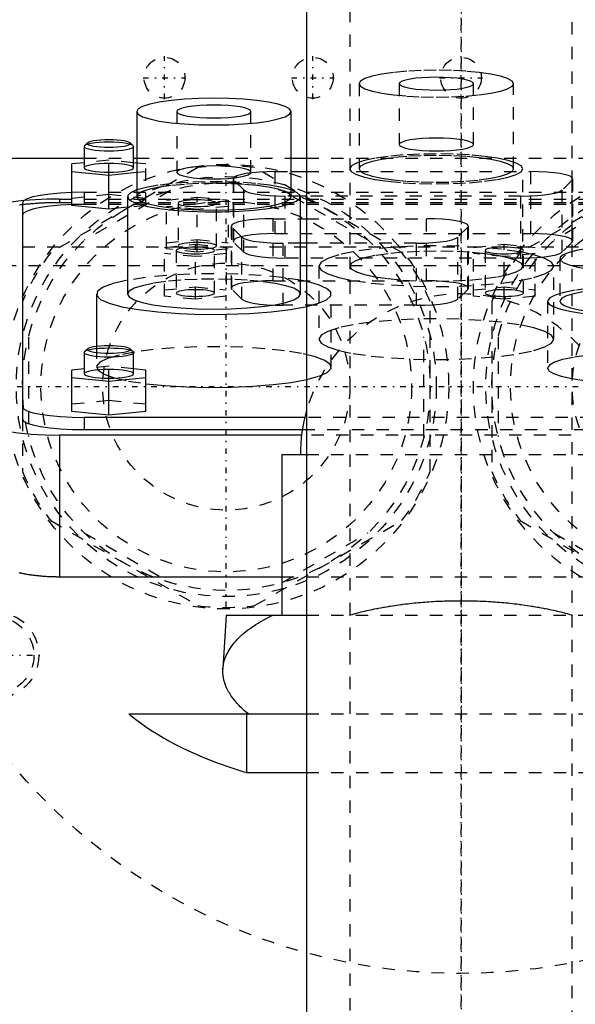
# Model space of a CAD drawing. Extents: x -120 to 120, y -92 to 634.
# Tile 6 of 10: x -36 to 9, y 250 to 330. Entities that reach past the tile are written whole.
import ezdxf

# ---------------------------------------------------------------- set-up
doc = ezdxf.new("R2010")
doc.units = 0
doc.linetypes.add('CENTER', pattern=[1.5, 0.45, -0.5, 0.05, -0.5])
doc.linetypes.add('DASHED', pattern=[2, 1, -1])
for name, color, linetype in [('AM_0', 7, 'CONTINUOUS'), ('AM_3', 7, 'DASHED'), ('AM_7', 7, 'CENTER')]:
    doc.layers.add(name, color=color, linetype=linetype)

msp = doc.modelspace()

# ---------------------------------------------------------------- linework, layer by layer
at = {"layer": 'AM_0', "color": 7, "linetype": 'CONTINUOUS'}
for p, q in [((-12.5, 585.5), (-12.5, 222.5)), ((-26.25, 322.262), (-26.25, 315.368)), ((-13.75, 315.368), (-13.75, 322.262)), ((-30.223, 319.732), (-30.469, 319.493)), ((-26.531, 319.493), (-26.777, 319.732)), ((-30.469, 319.493), (-30.5, 319.432)), ((-30.5, 319.432), (-30.5, 317.709)), ((-26.5, 319.432), (-26.531, 319.493)), ((-26.5, 317.709), (-26.5, 319.432)), ((-50, 318.5), (-30.5, 318.5)), ((-30.5, 318.119), (-31.5, 318.019)), ((-31.5, 314.66), (-31.5, 318.019)), ((-26.5, 318.5), (-26.25, 318.5)), ((-26.25, 318.094), (-26.5, 318.119)), ((-13.75, 318.5), (-12.5, 318.5)), ((-31.5, 317.417), (-28.5, 317.117)), ((-28.5, 317.117), (-26.25, 317.342)), ((-13.75, 317.404), (-12.5, 317.404)), ((-28.5, 314.359), (-28.5, 317.117)), ((-35.5, 314.865), (-35.5, 297.383)), ((-27, 315.368), (-27, 307.489)), ((-12.5, 315.425), (-13.008, 315.425)), ((-13, 307.489), (-13, 315.368)), ((-28.5, 314.359), (-31.5, 314.66)), ((-27, 314.51), (-28.5, 314.359)), ((-13, 313.584), (-12.5, 313.584)), ((-12.5, 311.604), (-13, 311.604)), ((-12.493, 308.5), (-13, 308.604)), ((-29.5, 307.489), (-29.5, 303.251)), ((-30.223, 303.056), (-30.469, 302.817)), ((-26.531, 302.817), (-26.777, 303.056)), ((-30.469, 302.817), (-30.5, 302.756)), ((-30.5, 302.756), (-30.5, 301.032)), ((-26.5, 302.756), (-26.531, 302.817)), ((-26.5, 301.032), (-26.5, 302.756)), ((-30.5, 301.443), (-31.5, 301.342)), ((-31.5, 297.99), (-31.5, 301.342)), ((-25.5, 301.342), (-26.5, 301.443)), ((-25.5, 297.99), (-25.5, 301.342)), ((-31.5, 300.741), (-28.5, 300.44)), ((-28.5, 300.44), (-25.5, 300.741)), ((-28.5, 297.689), (-28.5, 300.44)), ((-28.5, 297.689), (-31.5, 297.99)), ((-12.649, 297.5), (-30.5, 297.5)), ((-30.5, 297.5), (-30.5, 296.515)), ((-25.5, 297.99), (-28.5, 297.689)), ((-30.5, 296.515), (-12.843, 296.515)), ((-32.5, 296.081), (-32.5, 284.586)), ((-12.903, 296.081), (-32.5, 296.081)), ((-14.5, 294.5), (-14.5, 281.5)), ((-14.5, 294.5), (-12.514, 294.5)), ((-14.5, 284.586), (-32.5, 284.586)), ((-19, 281.5), (-19.272, 277.154)), ((-19, 281.5), (-12.513, 281.5)), ((-26.891, 273.5), (-12.5, 273.5)), ((-17.375, 273.5), (-17.375, 268.733)), ((-12.5, 268.733), (-17.375, 268.733))]:
    msp.add_line(p, q, dxfattribs=at)
for points in [[(-26.25, 322.262), (-26.13, 322.05), (-25.774, 321.847), (-25.197, 321.659), (-24.419, 321.495), (-23.472, 321.36), (-22.392, 321.259), (-21.219, 321.198), (-20, 321.177), (-18.781, 321.198), (-17.608, 321.259), (-16.528, 321.36), (-15.581, 321.495), (-14.803, 321.659), (-14.226, 321.847), (-13.87, 322.05), (-13.75, 322.262), (-13.87, 322.474), (-14.226, 322.677), (-14.803, 322.865), (-15.581, 323.03), (-16.528, 323.165), (-17.608, 323.265), (-18.781, 323.327), (-20, 323.347), (-21.219, 323.327), (-22.392, 323.265), (-23.472, 323.165), (-24.419, 323.03), (-25.197, 322.865), (-25.774, 322.677), (-26.13, 322.474)], [(-23, 322.262), (-22.942, 322.161), (-22.772, 322.063), (-22.494, 321.973), (-22.121, 321.894), (-21.667, 321.829), (-21.148, 321.781), (-20.585, 321.751), (-20, 321.741), (-19.415, 321.751), (-18.852, 321.781), (-18.333, 321.829), (-17.879, 321.894), (-17.506, 321.973), (-17.228, 322.063), (-17.058, 322.161), (-17, 322.262), (-17.058, 322.364), (-17.228, 322.462), (-17.506, 322.552), (-17.879, 322.631), (-18.333, 322.695), (-18.852, 322.743), (-19.415, 322.773), (-20, 322.783), (-20.585, 322.773), (-21.148, 322.743), (-21.667, 322.695), (-22.121, 322.631), (-22.494, 322.552), (-22.772, 322.462), (-22.942, 322.364)], [(-26.75, 319.678), (-26.784, 319.738), (-26.883, 319.795), (-27.045, 319.847), (-27.263, 319.893), (-27.528, 319.931), (-27.83, 319.959), (-28.159, 319.976), (-28.5, 319.982), (-28.841, 319.976), (-29.17, 319.959), (-29.472, 319.931), (-29.737, 319.893), (-29.955, 319.847), (-30.117, 319.795), (-30.216, 319.738), (-30.25, 319.678), (-30.216, 319.619), (-30.117, 319.562), (-29.955, 319.51), (-29.737, 319.464), (-29.472, 319.426), (-29.17, 319.398), (-28.841, 319.38), (-28.5, 319.375), (-28.159, 319.38), (-27.83, 319.398), (-27.528, 319.426), (-27.263, 319.464), (-27.045, 319.51), (-26.883, 319.562), (-26.784, 319.619)]]:
    msp.add_lwpolyline(points, close=True, dxfattribs=at)
for points in [[(-30.5, 319.432), (-30.462, 319.364), (-30.348, 319.299), (-30.163, 319.239), (-29.914, 319.187), (-29.611, 319.143), (-29.265, 319.111), (-28.89, 319.092), (-28.5, 319.085), (-28.11, 319.092), (-27.735, 319.111), (-27.389, 319.143), (-27.086, 319.187), (-26.837, 319.239), (-26.652, 319.299), (-26.538, 319.364), (-26.5, 319.432)], [(-30.5, 317.709), (-30.462, 317.641), (-30.348, 317.576), (-30.163, 317.516), (-29.914, 317.463), (-29.611, 317.42), (-29.265, 317.388), (-28.89, 317.368), (-28.5, 317.362), (-28.11, 317.368), (-27.735, 317.388), (-27.389, 317.42), (-27.086, 317.463), (-26.837, 317.516), (-26.652, 317.576), (-26.538, 317.641), (-26.5, 317.709)], [(-31.5, 315.716), (-32.433, 315.666), (-33.293, 315.585), (-34.046, 315.477), (-34.663, 315.346), (-35.122, 315.196), (-35.405, 315.034), (-35.5, 314.865)], [(-26.25, 315.915), (-26.741, 315.695), (-26.978, 315.464), (-26.954, 315.228), (-26.668, 314.998), (-26.132, 314.781), (-25.366, 314.587), (-24.398, 314.422), (-23.265, 314.292), (-22.009, 314.203), (-20.678, 314.158), (-19.322, 314.158), (-17.991, 314.203), (-16.735, 314.292), (-15.602, 314.422), (-14.634, 314.587), (-13.868, 314.781), (-13.332, 314.998), (-13.046, 315.228), (-13.022, 315.464), (-13.259, 315.695), (-13.75, 315.915)], [(-35.38, 315.054), (-36.432, 314.927), (-37.305, 314.764), (-37.959, 314.573), (-38.363, 314.362), (-38.5, 314.14)], [(-26.25, 315.368), (-26.13, 315.156), (-25.774, 314.952), (-25.197, 314.765), (-24.419, 314.6), (-23.472, 314.465), (-22.392, 314.365), (-21.219, 314.303), (-20, 314.282), (-18.781, 314.303), (-17.608, 314.365), (-16.528, 314.465), (-15.581, 314.6), (-14.803, 314.765), (-14.226, 314.952), (-13.87, 315.156), (-13.75, 315.368)], [(-27, 308.604), (-28.144, 308.339), (-28.958, 308.038), (-29.41, 307.716), (-29.481, 307.384), (-29.168, 307.057), (-28.484, 306.747), (-27.457, 306.467), (-26.128, 306.229), (-24.551, 306.041), (-22.789, 305.912), (-20.915, 305.847), (-19.004, 305.849), (-17.133, 305.916), (-15.378, 306.048), (-13.81, 306.238), (-12.493, 306.478)], [(-27, 307.489), (-26.865, 307.252), (-26.467, 307.024), (-25.82, 306.814), (-24.95, 306.63), (-23.889, 306.478), (-22.679, 306.366), (-21.366, 306.297), (-20, 306.274), (-18.634, 306.297), (-17.321, 306.366), (-16.111, 306.478), (-15.05, 306.63), (-14.18, 306.814), (-13.533, 307.024), (-13.135, 307.252), (-13, 307.489)], [(-30.223, 303.056), (-30.25, 302.996), (-30.21, 302.937), (-30.105, 302.881), (-29.939, 302.829), (-29.718, 302.784), (-29.451, 302.747), (-29.147, 302.72), (-28.819, 302.703), (-28.479, 302.698), (-28.139, 302.705), (-27.813, 302.722), (-27.513, 302.751), (-27.251, 302.789), (-27.037, 302.835), (-26.878, 302.888), (-26.781, 302.945), (-26.75, 303.004), (-26.785, 303.063), (-26.886, 303.12), (-27.049, 303.172), (-27.266, 303.217), (-27.531, 303.255), (-27.833, 303.283), (-28.16, 303.3), (-28.5, 303.306)], [(-28.5, 303.306), (-28.846, 303.3), (-29.179, 303.282), (-29.484, 303.253), (-29.751, 303.214), (-29.968, 303.167), (-30.128, 303.114), (-30.223, 303.056)], [(-30.5, 302.756), (-30.462, 302.688), (-30.348, 302.623), (-30.163, 302.563), (-29.914, 302.51), (-29.611, 302.467), (-29.265, 302.435), (-28.89, 302.415), (-28.5, 302.408), (-28.11, 302.415), (-27.735, 302.435), (-27.389, 302.467), (-27.086, 302.51), (-26.837, 302.563), (-26.652, 302.623), (-26.538, 302.688), (-26.5, 302.756)], [(-30.5, 301.032), (-30.462, 300.965), (-30.348, 300.899), (-30.163, 300.839), (-29.914, 300.787), (-29.611, 300.744), (-29.265, 300.711), (-28.89, 300.692), (-28.5, 300.685), (-28.11, 300.692), (-27.735, 300.711), (-27.389, 300.744), (-27.086, 300.787), (-26.837, 300.839), (-26.652, 300.899), (-26.538, 300.965), (-26.5, 301.032)], [(-25.505, 300.236), (-23.934, 300.079), (-22.22, 299.977), (-20.424, 299.933), (-18.613, 299.949), (-16.853, 300.024), (-15.207, 300.156), (-13.736, 300.341), (-12.493, 300.57)], [(-35.5, 298.368), (-35.404, 298.199), (-35.119, 298.036), (-34.657, 297.886), (-34.036, 297.754), (-33.278, 297.646), (-32.413, 297.566), (-31.475, 297.517), (-30.5, 297.5)], [(-35.5, 297.383), (-35.404, 297.214), (-35.119, 297.051), (-34.657, 296.901), (-34.036, 296.769), (-33.278, 296.662), (-32.413, 296.581), (-31.475, 296.532), (-30.5, 296.515)], [(-38.5, 297.123), (-38.385, 296.92), (-38.043, 296.724), (-37.489, 296.544), (-36.743, 296.386), (-35.833, 296.257), (-34.796, 296.16), (-33.671, 296.101), (-32.5, 296.081)]]:
    msp.add_lwpolyline(points, dxfattribs=at)
for points in [[(-32.5, 284.586, 0), (-32.542, 284.586, 0), (-32.627, 284.587, 0), (-32.712, 284.587, 0), (-32.755, 284.588, 0), (-32.797, 284.589, 0), (-32.883, 284.59, 0), (-32.969, 284.593, 0), (-33.055, 284.595, 0), (-33.142, 284.598, 0), (-33.228, 284.601, 0), (-33.271, 284.603, 0), (-33.315, 284.605, 0), (-33.401, 284.61, 0), (-33.488, 284.614, 0), (-33.575, 284.62, 0), (-33.661, 284.625, 0), (-33.748, 284.631, 0), (-33.791, 284.635, 0), (-33.834, 284.638, 0), (-33.92, 284.645, 0), (-34.007, 284.653, 0), (-34.05, 284.656, 0), (-34.092, 284.66, 0), (-34.178, 284.669, 0), (-34.263, 284.678, 0), (-34.306, 284.682, 0), (-34.348, 284.687, 0), (-34.433, 284.697, 0), (-34.517, 284.707, 0), (-34.601, 284.717, 0), (-34.685, 284.728, 0), (-34.768, 284.74, 0), (-34.809, 284.746, 0), (-34.85, 284.751, 0), (-34.932, 284.764, 0), (-35.013, 284.776, 0), (-35.094, 284.789, 0), (-35.174, 284.803, 0), (-35.253, 284.817, 0), (-35.293, 284.824, 0), (-35.332, 284.831, 0), (-35.41, 284.846, 0), (-35.488, 284.861, 0), (-35.564, 284.876, 0), (-35.64, 284.892, 0), (-35.715, 284.908, 0), (-35.752, 284.916, 0)], [(-17.213, 273.5, 0), (-17.33, 273.595, 0), (-17.553, 273.788, 0), (-17.764, 273.984, 0), (-17.865, 274.082, 0), (-17.963, 274.181, 0), (-18.148, 274.381, 0), (-18.32, 274.583, 0), (-18.478, 274.787, 0), (-18.622, 274.992, 0), (-18.752, 275.198, 0), (-18.812, 275.301, 0), (-18.868, 275.404, 0), (-18.97, 275.612, 0), (-19.057, 275.819, 0), (-19.129, 276.027, 0), (-19.187, 276.234, 0), (-19.231, 276.44, 0), (-19.247, 276.543, 0), (-19.26, 276.646, 0), (-19.275, 276.85, 0), (-19.276, 277.053, 0), (-19.272, 277.154, 0)], [(-17.375, 268.733, 0), (-17.704, 268.836, 0), (-18.357, 269.048, 0), (-19.001, 269.27, 0), (-19.319, 269.384, 0), (-19.635, 269.499, 0), (-20.256, 269.737, 0), (-20.864, 269.983, 0), (-21.457, 270.236, 0), (-22.035, 270.496, 0), (-22.594, 270.762, 0), (-22.868, 270.898, 0), (-23.136, 271.035, 0), (-23.658, 271.312, 0), (-24.16, 271.594, 0), (-24.642, 271.88, 0), (-25.101, 272.17, 0), (-25.539, 272.463, 0), (-25.75, 272.61, 0), (-25.954, 272.758, 0), (-26.347, 273.054, 0), (-26.716, 273.351, 0), (-26.891, 273.5, 0)]]:
    msp.add_polyline3d(points, dxfattribs=at)
msp.add_arc((0, 294.5), 13, 164.05763, 180, dxfattribs=at)
at = {"layer": 'AM_3', "color": 6, "linetype": 'DASHED'}
for p, q in [((-9, 600.5), (-9, -59.5)), ((9, -59.5), (9, 600.5)), ((-8.25, 324.519), (-8.25, 317.625)), ((-5, 324.519), (-5, 319.595)), ((1, 319.595), (1, 324.519)), ((4.25, 317.625), (4.25, 324.519)), ((-23, 322.262), (-23, 317.337)), ((-17, 317.337), (-17, 322.262)), ((-30.5, 318.5), (-26.5, 318.5)), ((-28.5, 318.32), (-30.5, 318.119)), ((-28.5, 317.117), (-28.5, 318.32)), ((-26.5, 318.119), (-28.5, 318.32)), ((-26.25, 318.5), (-13.75, 318.5)), ((-25.5, 318.019), (-26.25, 318.094)), ((-25.5, 314.66), (-25.5, 318.019)), ((-12.5, 318.5), (12.5, 318.5)), ((-21.296, 317.727), (-33.204, 310.852)), ((-26.25, 317.342), (-25.5, 317.417)), ((-4.796, 310.852), (-16.704, 317.727)), ((-15.048, 317.404), (-13.75, 317.404)), ((-15.048, 312.382), (-15.048, 317.404)), ((-12.5, 317.404), (5.648, 317.404)), ((16.704, 317.727), (4.796, 310.852)), ((5, 309.747), (5, 317.625)), ((5.648, 312.382), (5.648, 317.404)), ((-18.448, 316.814), (-18.448, 311.791)), ((-18.396, 311.689), (-18.396, 316.711)), ((-17.585, 315.912), (-18.396, 316.711)), ((8.996, 316.711), (8.185, 315.912)), ((8.996, 311.689), (8.996, 316.711)), ((9.048, 311.791), (9.048, 316.814)), ((-30.5, 315.733), (-31.5, 315.716)), ((-30.5, 315.733), (12.5, 315.733)), ((-30.5, 315.733), (-30.5, 314.748)), ((-23.509, 315.872), (-30.491, 311.841)), ((-17.585, 310.89), (-17.585, 315.912)), ((-7.509, 311.841), (-14.491, 315.872)), ((14.491, 315.872), (7.509, 311.841)), ((8.185, 310.89), (8.185, 315.912)), ((-32.5, 315.182), (-32.5, 314.91)), ((-32.5, 315.182), (32.5, 315.182)), ((-32.5, 314.91), (32.5, 314.91)), ((-31.5, 315.262), (-28.5, 315.563)), ((-28.5, 315.563), (-25.5, 315.262)), ((-23.85, 315.089), (-21.35, 315.34)), ((-23.85, 311.141), (-23.85, 315.089)), ((-22.9, 314.839), (-22.9, 311.392)), ((-21.35, 315.34), (-18.85, 315.089)), ((-21.35, 310.891), (-21.35, 315.34)), ((-19.8, 311.392), (-19.8, 314.839)), ((-18.85, 315.089), (-18.85, 311.141)), ((-14.237, 310.402), (-14.237, 315.425)), ((-13.008, 315.425), (-14.237, 315.425)), ((4.837, 315.425), (-12.5, 315.425)), ((4.837, 310.402), (4.837, 315.425)), ((30.5, 314.748), (-30.5, 314.748)), ((-25.5, 314.66), (-27, 314.51)), ((-21.35, 314.337), (-23.85, 314.588)), ((-18.85, 314.588), (-21.35, 314.337)), ((-15.198, 313.584), (-13, 313.584)), ((-15.198, 308.561), (-15.198, 313.584)), ((-12.5, 313.584), (-2.802, 313.584)), ((-2.802, 308.561), (-2.802, 313.584)), ((-18.598, 312.994), (-18.598, 307.971)), ((-18.546, 307.868), (-18.546, 312.891)), ((-17.735, 312.092), (-18.546, 312.891)), ((0.546, 312.891), (-0.265, 312.092)), ((0.546, 307.868), (0.546, 312.891)), ((0.598, 307.971), (0.598, 312.994)), ((-23.85, 311.642), (-21.35, 311.893)), ((-21.35, 311.893), (-18.85, 311.642)), ((-17.585, 310.89), (-18.396, 311.689)), ((-17.735, 307.07), (-17.735, 312.092)), ((-15.048, 312.382), (5.648, 312.382)), ((-0.265, 307.07), (-0.265, 312.092)), ((8.996, 311.689), (8.185, 310.89)), ((-47.497, 311.3), (47.497, 311.3)), ((-24, 311.269), (-21.5, 311.52)), ((-24, 307.321), (-24, 311.269)), ((-21.35, 310.891), (-23.85, 311.141)), ((-23.05, 311.018), (-23.05, 307.572)), ((-21.5, 311.52), (-19, 311.269)), ((-21.5, 307.07), (-21.5, 311.52)), ((-18.85, 311.141), (-21.35, 310.891)), ((-19.95, 307.572), (-19.95, 311.018)), ((-19, 311.269), (-19, 307.321)), ((-14.387, 306.582), (-14.387, 311.604)), ((-13, 311.604), (-14.387, 311.604)), ((-3.613, 311.604), (-12.5, 311.604)), ((-3.613, 306.582), (-3.613, 311.604)), ((1, 311.269), (3.5, 311.52)), ((1, 307.321), (1, 311.269)), ((1.95, 311.018), (1.95, 307.572)), ((3.5, 311.52), (6, 311.269)), ((3.5, 307.07), (3.5, 311.52)), ((5.05, 307.572), (5.05, 311.018)), ((6, 307.321), (6, 311.269)), ((-21.5, 310.517), (-24, 310.768)), ((-19, 310.768), (-21.5, 310.517)), ((4.837, 310.402), (-14.237, 310.402)), ((3.5, 310.517), (1, 310.768)), ((6, 310.768), (3.5, 310.517)), ((8, 310.357), (8, 306.91)), ((-43, 309.8), (44, 309.8)), ((-11.5, 309.747), (-11.5, 303.838)), ((7.5, 303.838), (7.5, 309.747)), ((-15.198, 308.561), (-2.802, 308.561)), ((-24, 307.822), (-21.5, 308.073)), ((-21.5, 308.073), (-19, 307.822)), ((-17.735, 307.07), (-18.546, 307.868)), ((0.546, 307.868), (-0.265, 307.07)), ((1, 307.822), (3.5, 308.073)), ((3.5, 308.073), (6, 307.822)), ((-21.5, 307.07), (-24, 307.321)), ((-19, 307.321), (-21.5, 307.07)), ((-10.5, 301.581), (-10.5, 307.489)), ((-2.5, 293.125), (-2.5, 306.875)), ((3.5, 307.07), (1, 307.321)), ((2.5, 306.875), (2.5, 293.125)), ((6, 307.321), (3.5, 307.07)), ((7, 306.91), (7, 301.494)), ((-3.613, 306.582), (-14.387, 306.582)), ((-35, 304.031), (-35, 295.969)), ((-3, 295.969), (-3, 304.031)), ((3, 304.031), (3, 295.969)), ((-29.5, 303.251), (-29.5, 301.581)), ((-28.5, 301.643), (-30.5, 301.443)), ((-28.5, 300.44), (-28.5, 301.643)), ((-26.5, 301.443), (-28.5, 301.643)), ((-31.5, 298.591), (-28.5, 298.892)), ((-28.5, 298.892), (-25.5, 298.591)), ((-35.5, 297.383), (-35.5, 293.125)), ((12.649, 297.5), (-12.649, 297.5)), ((-12.843, 296.515), (12.843, 296.515)), ((12.903, 296.081), (-12.903, 296.081)), ((-12.514, 294.5), (12.514, 294.5)), ((-33.204, 289.148), (-21.296, 282.273)), ((-16.704, 282.273), (-4.796, 289.148)), ((4.796, 289.148), (16.704, 282.273)), ((-30.491, 288.159), (-23.509, 284.128)), ((-14.491, 284.128), (-7.509, 288.159)), ((7.509, 288.159), (14.491, 284.128)), ((14.5, 284.586), (-14.5, 284.586)), ((-12.513, 281.5), (12.513, 281.5)), ((-12.5, 273.5), (12.5, 273.5)), ((12.5, 268.733), (-12.5, 268.733))]:
    msp.add_line(p, q, dxfattribs=at)
for points in [[(-8.25, 324.519), (-8.13, 324.307), (-7.774, 324.104), (-7.197, 323.916), (-6.419, 323.752), (-5.472, 323.617), (-4.392, 323.516), (-3.219, 323.455), (-2, 323.434), (-0.781, 323.455), (0.392, 323.516), (1.472, 323.617), (2.419, 323.752), (3.197, 323.916), (3.774, 324.104), (4.13, 324.307), (4.25, 324.519), (4.13, 324.731), (3.774, 324.934), (3.197, 325.122), (2.419, 325.287), (1.472, 325.422), (0.392, 325.522), (-0.781, 325.584), (-2, 325.604), (-3.219, 325.584), (-4.392, 325.522), (-5.472, 325.422), (-6.419, 325.287), (-7.197, 325.122), (-7.774, 324.934), (-8.13, 324.731)], [(-5, 324.519), (-4.942, 324.418), (-4.772, 324.32), (-4.494, 324.23), (-4.121, 324.151), (-3.667, 324.086), (-3.148, 324.038), (-2.585, 324.008), (-2, 323.998), (-1.415, 324.008), (-0.852, 324.038), (-0.333, 324.086), (0.121, 324.151), (0.494, 324.23), (0.772, 324.32), (0.942, 324.418), (1, 324.519), (0.942, 324.621), (0.772, 324.719), (0.494, 324.809), (0.121, 324.888), (-0.333, 324.952), (-0.852, 325), (-1.415, 325.03), (-2, 325.04), (-2.585, 325.03), (-3.148, 325), (-3.667, 324.952), (-4.121, 324.888), (-4.494, 324.809), (-4.772, 324.719), (-4.942, 324.621)], [(-5, 319.595), (-4.942, 319.493), (-4.772, 319.396), (-4.494, 319.306), (-4.121, 319.227), (-3.667, 319.162), (-3.148, 319.114), (-2.585, 319.084), (-2, 319.074), (-1.415, 319.084), (-0.852, 319.114), (-0.333, 319.162), (0.121, 319.227), (0.494, 319.306), (0.772, 319.396), (0.942, 319.493), (1, 319.595), (0.942, 319.697), (0.772, 319.794), (0.494, 319.885), (0.121, 319.963), (-0.333, 320.028), (-0.852, 320.076), (-1.415, 320.106), (-2, 320.116), (-2.585, 320.106), (-3.148, 320.076), (-3.667, 320.028), (-4.121, 319.963), (-4.494, 319.885), (-4.772, 319.794), (-4.942, 319.697)], [(-9, 317.625), (-8.865, 317.388), (-8.467, 317.16), (-7.82, 316.95), (-6.95, 316.766), (-5.889, 316.615), (-4.679, 316.502), (-3.366, 316.433), (-2, 316.41), (-0.634, 316.433), (0.679, 316.502), (1.889, 316.615), (2.95, 316.766), (3.82, 316.95), (4.467, 317.16), (4.865, 317.388), (5, 317.625), (4.865, 317.863), (4.467, 318.091), (3.82, 318.301), (2.95, 318.485), (1.889, 318.636), (0.679, 318.749), (-0.634, 318.818), (-2, 318.841), (-3.366, 318.818), (-4.679, 318.749), (-5.889, 318.636), (-6.95, 318.485), (-7.82, 318.301), (-8.467, 318.091), (-8.865, 317.863)], [(-8.25, 317.625), (-8.13, 317.414), (-7.774, 317.21), (-7.197, 317.023), (-6.419, 316.858), (-5.472, 316.723), (-4.392, 316.623), (-3.219, 316.561), (-2, 316.54), (-0.781, 316.561), (0.392, 316.623), (1.472, 316.723), (2.419, 316.858), (3.197, 317.023), (3.774, 317.21), (4.13, 317.414), (4.25, 317.625), (4.13, 317.837), (3.774, 318.041), (3.197, 318.228), (2.419, 318.393), (1.472, 318.528), (0.392, 318.628), (-0.781, 318.69), (-2, 318.711), (-3.219, 318.69), (-4.392, 318.628), (-5.472, 318.528), (-6.419, 318.393), (-7.197, 318.228), (-7.774, 318.041), (-8.13, 317.837)], [(-23, 317.337), (-22.942, 317.236), (-22.772, 317.138), (-22.494, 317.048), (-22.121, 316.969), (-21.667, 316.904), (-21.148, 316.856), (-20.585, 316.826), (-20, 316.816), (-19.415, 316.826), (-18.852, 316.856), (-18.333, 316.904), (-17.879, 316.969), (-17.506, 317.048), (-17.228, 317.138), (-17.058, 317.236), (-17, 317.337), (-17.058, 317.439), (-17.228, 317.537), (-17.506, 317.627), (-17.879, 317.706), (-18.333, 317.77), (-18.852, 317.819), (-19.415, 317.848), (-20, 317.858), (-20.585, 317.848), (-21.148, 317.819), (-21.667, 317.77), (-22.121, 317.706), (-22.494, 317.627), (-22.772, 317.537), (-22.942, 317.439)], [(-19.8, 311.392), (-19.83, 311.444), (-19.918, 311.495), (-20.061, 311.541), (-20.254, 311.582), (-20.489, 311.616), (-20.757, 311.641), (-21.048, 311.656), (-21.35, 311.661), (-21.652, 311.656), (-21.943, 311.641), (-22.211, 311.616), (-22.446, 311.582), (-22.639, 311.541), (-22.782, 311.495), (-22.87, 311.444), (-22.9, 311.392), (-22.87, 311.339), (-22.782, 311.289), (-22.639, 311.242), (-22.446, 311.202), (-22.211, 311.168), (-21.943, 311.143), (-21.652, 311.128), (-21.35, 311.123), (-21.048, 311.128), (-20.757, 311.143), (-20.489, 311.168), (-20.254, 311.202), (-20.061, 311.242), (-19.918, 311.289), (-19.83, 311.339)], [(-19.95, 311.018), (-19.98, 311.071), (-20.068, 311.121), (-20.211, 311.168), (-20.404, 311.209), (-20.639, 311.242), (-20.907, 311.267), (-21.198, 311.282), (-21.5, 311.288), (-21.802, 311.282), (-22.093, 311.267), (-22.361, 311.242), (-22.596, 311.209), (-22.789, 311.168), (-22.932, 311.121), (-23.02, 311.071), (-23.05, 311.018), (-23.02, 310.966), (-22.932, 310.915), (-22.789, 310.869), (-22.596, 310.828), (-22.361, 310.795), (-22.093, 310.77), (-21.802, 310.754), (-21.5, 310.749), (-21.198, 310.754), (-20.907, 310.77), (-20.639, 310.795), (-20.404, 310.828), (-20.211, 310.869), (-20.068, 310.915), (-19.98, 310.966)], [(-11.5, 309.747), (-11.317, 309.425), (-10.777, 309.116), (-9.899, 308.831), (-8.718, 308.581), (-7.278, 308.375), (-5.635, 308.223), (-3.853, 308.129), (-2, 308.097), (-0.147, 308.129), (1.635, 308.223), (3.278, 308.375), (4.718, 308.581), (5.899, 308.831), (6.777, 309.116), (7.317, 309.425), (7.5, 309.747), (7.317, 310.069), (6.777, 310.378), (5.899, 310.664), (4.718, 310.914), (3.278, 311.119), (1.635, 311.271), (-0.147, 311.365), (-2, 311.397), (-3.853, 311.365), (-5.635, 311.271), (-7.278, 311.119), (-8.718, 310.914), (-9.899, 310.664), (-10.777, 310.378), (-11.317, 310.069)], [(-9, 309.747), (-8.865, 309.51), (-8.467, 309.282), (-7.82, 309.072), (-6.95, 308.888), (-5.889, 308.736), (-4.679, 308.624), (-3.366, 308.555), (-2, 308.531), (-0.634, 308.555), (0.679, 308.624), (1.889, 308.736), (2.95, 308.888), (3.82, 309.072), (4.467, 309.282), (4.865, 309.51), (5, 309.747), (4.865, 309.984), (4.467, 310.212), (3.82, 310.422), (2.95, 310.607), (1.889, 310.758), (0.679, 310.87), (-0.634, 310.939), (-2, 310.963), (-3.366, 310.939), (-4.679, 310.87), (-5.889, 310.758), (-6.95, 310.607), (-7.82, 310.422), (-8.467, 310.212), (-8.865, 309.984)], [(5.05, 311.018), (5.02, 311.071), (4.932, 311.121), (4.789, 311.168), (4.596, 311.209), (4.361, 311.242), (4.093, 311.267), (3.802, 311.282), (3.5, 311.288), (3.198, 311.282), (2.907, 311.267), (2.639, 311.242), (2.404, 311.209), (2.211, 311.168), (2.068, 311.121), (1.98, 311.071), (1.95, 311.018), (1.98, 310.966), (2.068, 310.915), (2.211, 310.869), (2.404, 310.828), (2.639, 310.795), (2.907, 310.77), (3.198, 310.754), (3.5, 310.749), (3.802, 310.754), (4.093, 310.77), (4.361, 310.795), (4.596, 310.828), (4.789, 310.869), (4.932, 310.915), (5.02, 310.966)], [(-19.95, 307.572), (-19.98, 307.624), (-20.068, 307.675), (-20.211, 307.721), (-20.404, 307.762), (-20.639, 307.795), (-20.907, 307.82), (-21.198, 307.836), (-21.5, 307.841), (-21.802, 307.836), (-22.093, 307.82), (-22.361, 307.795), (-22.596, 307.762), (-22.789, 307.721), (-22.932, 307.675), (-23.02, 307.624), (-23.05, 307.572), (-23.02, 307.519), (-22.932, 307.469), (-22.789, 307.422), (-22.596, 307.381), (-22.361, 307.348), (-22.093, 307.323), (-21.802, 307.308), (-21.5, 307.302), (-21.198, 307.308), (-20.907, 307.323), (-20.639, 307.348), (-20.404, 307.381), (-20.211, 307.422), (-20.068, 307.469), (-19.98, 307.519)], [(5.05, 307.572), (5.02, 307.624), (4.932, 307.675), (4.789, 307.721), (4.596, 307.762), (4.361, 307.795), (4.093, 307.82), (3.802, 307.836), (3.5, 307.841), (3.198, 307.836), (2.907, 307.82), (2.639, 307.795), (2.404, 307.762), (2.211, 307.721), (2.068, 307.675), (1.98, 307.624), (1.95, 307.572), (1.98, 307.519), (2.068, 307.469), (2.211, 307.422), (2.404, 307.381), (2.639, 307.348), (2.907, 307.323), (3.198, 307.308), (3.5, 307.302), (3.802, 307.308), (4.093, 307.323), (4.361, 307.348), (4.596, 307.381), (4.789, 307.422), (4.932, 307.469), (5.02, 307.519)], [(-11.5, 303.838), (-11.317, 303.516), (-10.777, 303.207), (-9.899, 302.922), (-8.718, 302.672), (-7.278, 302.466), (-5.635, 302.314), (-3.853, 302.22), (-2, 302.188), (-0.147, 302.22), (1.635, 302.314), (3.278, 302.466), (4.718, 302.672), (5.899, 302.922), (6.777, 303.207), (7.317, 303.516), (7.5, 303.838), (7.317, 304.16), (6.777, 304.469), (5.899, 304.755), (4.718, 305.005), (3.278, 305.21), (1.635, 305.362), (-0.147, 305.456), (-2, 305.488), (-3.853, 305.456), (-5.635, 305.362), (-7.278, 305.21), (-8.718, 305.005), (-9.899, 304.755), (-10.777, 304.469), (-11.317, 304.16)]]:
    msp.add_lwpolyline(points, close=True, dxfattribs=at)
for points in [[(-28.5, 319.78), (-28.896, 319.773), (-29.275, 319.752), (-29.625, 319.719), (-29.93, 319.675), (-30.178, 319.621), (-30.36, 319.56), (-30.469, 319.493)], [(-26.531, 319.493), (-26.64, 319.56), (-26.822, 319.621), (-27.07, 319.675), (-27.375, 319.719), (-27.725, 319.752), (-28.104, 319.773), (-28.5, 319.78)], [(-28.5, 318.056), (-28.89, 318.049), (-29.265, 318.03), (-29.611, 317.998), (-29.914, 317.954), (-30.163, 317.902), (-30.348, 317.842), (-30.462, 317.777), (-30.5, 317.709)], [(-26.5, 317.709), (-26.538, 317.777), (-26.652, 317.842), (-26.837, 317.902), (-27.086, 317.954), (-27.389, 317.998), (-27.735, 318.03), (-28.11, 318.049), (-28.5, 318.056)], [(-15.048, 317.404), (-15.703, 317.393), (-16.334, 317.36), (-16.916, 317.307), (-17.429, 317.235), (-17.852, 317.148), (-18.17, 317.048), (-18.371, 316.939), (-18.447, 316.825), (-18.396, 316.711)], [(8.996, 316.711), (9.047, 316.825), (8.971, 316.939), (8.77, 317.048), (8.452, 317.148), (8.029, 317.235), (7.516, 317.307), (6.934, 317.36), (6.303, 317.393), (5.648, 317.404)], [(-13.75, 315.915), (-14.504, 316.12), (-15.478, 316.295), (-16.634, 316.433), (-17.925, 316.529), (-19.299, 316.577), (-20.701, 316.577), (-22.075, 316.529), (-23.366, 316.433), (-24.522, 316.295), (-25.496, 316.12), (-26.25, 315.915)], [(-13.75, 315.368), (-13.87, 315.579), (-14.226, 315.783), (-14.803, 315.971), (-15.581, 316.135), (-16.528, 316.27), (-17.608, 316.37), (-18.781, 316.432), (-20, 316.453), (-21.219, 316.432), (-22.392, 316.37), (-23.472, 316.27), (-24.419, 316.135), (-25.197, 315.971), (-25.774, 315.783), (-26.13, 315.579), (-26.25, 315.368)], [(-17.585, 315.912), (-17.402, 315.799), (-17.093, 315.695), (-16.671, 315.603), (-16.152, 315.527), (-15.558, 315.471), (-14.911, 315.436), (-14.237, 315.425)], [(4.837, 315.425), (5.511, 315.436), (6.158, 315.471), (6.752, 315.527), (7.271, 315.603), (7.693, 315.695), (8.002, 315.799), (8.185, 315.912)], [(-32.5, 315.182), (-33.497, 315.168), (-34.466, 315.125), (-35.38, 315.054)], [(-19.8, 314.839), (-19.83, 314.891), (-19.918, 314.942), (-20.061, 314.988), (-20.254, 315.029), (-20.489, 315.062), (-20.757, 315.087), (-21.048, 315.103), (-21.35, 315.108), (-21.652, 315.103), (-21.943, 315.087), (-22.211, 315.062), (-22.446, 315.029), (-22.639, 314.988), (-22.782, 314.942), (-22.87, 314.891), (-22.9, 314.839)], [(-22.9, 314.839), (-22.87, 314.786), (-22.782, 314.736), (-22.639, 314.689), (-22.446, 314.648), (-22.211, 314.615), (-21.943, 314.59), (-21.652, 314.575), (-21.35, 314.57), (-21.048, 314.575), (-20.757, 314.59), (-20.489, 314.615), (-20.254, 314.648), (-20.061, 314.689), (-19.918, 314.736), (-19.83, 314.786), (-19.8, 314.839)], [(-30.5, 314.748), (-31.475, 314.732), (-32.413, 314.682), (-33.278, 314.602), (-34.036, 314.494), (-34.657, 314.362), (-35.119, 314.212), (-35.404, 314.049), (-35.5, 313.88)], [(-15.198, 313.584), (-15.853, 313.573), (-16.484, 313.54), (-17.066, 313.487), (-17.579, 313.415), (-18.002, 313.327), (-18.32, 313.227), (-18.521, 313.118), (-18.597, 313.005), (-18.546, 312.891)], [(0.546, 312.891), (0.597, 313.005), (0.521, 313.118), (0.32, 313.227), (0.002, 313.327), (-0.421, 313.415), (-0.934, 313.487), (-1.516, 313.54), (-2.147, 313.573), (-2.802, 313.584)], [(-15.048, 312.382), (-15.703, 312.371), (-16.334, 312.338), (-16.916, 312.285), (-17.429, 312.213), (-17.852, 312.125), (-18.17, 312.025), (-18.371, 311.916), (-18.447, 311.803), (-18.396, 311.689)], [(-17.735, 312.092), (-17.552, 311.979), (-17.243, 311.874), (-16.821, 311.782), (-16.302, 311.707), (-15.708, 311.651), (-15.061, 311.616), (-14.387, 311.604)], [(-3.613, 311.604), (-2.939, 311.616), (-2.292, 311.651), (-1.698, 311.707), (-1.179, 311.782), (-0.757, 311.874), (-0.448, 311.979), (-0.265, 312.092)], [(8.996, 311.689), (9.047, 311.803), (8.971, 311.916), (8.77, 312.025), (8.452, 312.125), (8.029, 312.213), (7.516, 312.285), (6.934, 312.338), (6.303, 312.371), (5.648, 312.382)], [(-17.585, 310.89), (-17.402, 310.777), (-17.093, 310.672), (-16.671, 310.58), (-16.152, 310.505), (-15.558, 310.448), (-14.911, 310.414), (-14.237, 310.402)], [(4.837, 310.402), (5.511, 310.414), (6.158, 310.448), (6.752, 310.505), (7.271, 310.58), (7.693, 310.672), (8.002, 310.777), (8.185, 310.89)], [(12.498, 311.366), (11.359, 311.293), (10.329, 311.181), (9.448, 311.036), (8.754, 310.863), (8.275, 310.669), (8.031, 310.462), (8.031, 310.252), (8.275, 310.045), (8.754, 309.851), (9.448, 309.678), (10.329, 309.533), (11.359, 309.421), (12.498, 309.348)], [(-13, 308.604), (-14.47, 308.831), (-16.177, 308.999), (-18.047, 309.104), (-20, 309.139), (-21.953, 309.104), (-23.823, 308.999), (-25.53, 308.831), (-27, 308.604)], [(-13, 307.489), (-13.135, 307.726), (-13.533, 307.954), (-14.18, 308.164), (-15.05, 308.349), (-16.111, 308.5), (-17.321, 308.612), (-18.634, 308.681), (-20, 308.705), (-21.366, 308.681), (-22.679, 308.612), (-23.889, 308.5), (-24.95, 308.349), (-25.82, 308.164), (-26.467, 307.954), (-26.865, 307.726), (-27, 307.489)], [(-15.198, 308.561), (-15.853, 308.55), (-16.484, 308.518), (-17.066, 308.464), (-17.579, 308.392), (-18.002, 308.305), (-18.32, 308.205), (-18.521, 308.096), (-18.597, 307.982), (-18.546, 307.868)], [(-12.493, 306.478), (-11.535, 306.74), (-10.877, 307.029), (-10.542, 307.334), (-10.542, 307.644), (-10.877, 307.949), (-11.535, 308.238), (-12.493, 308.5)], [(0.546, 307.868), (0.597, 307.982), (0.521, 308.096), (0.32, 308.205), (0.002, 308.305), (-0.421, 308.392), (-0.934, 308.464), (-1.516, 308.518), (-2.147, 308.55), (-2.802, 308.561)], [(20, 307.536), (19.175, 307.729), (18.148, 307.889), (16.959, 308.012), (15.655, 308.091), (14.286, 308.125), (12.907, 308.111), (11.569, 308.05), (10.327, 307.945), (9.228, 307.799), (8.315, 307.619), (7.623, 307.412), (7.18, 307.184), (7.003, 306.946), (7.099, 306.707), (7.463, 306.475), (8.083, 306.261), (8.933, 306.072), (9.98, 305.915), (11.185, 305.797), (12.499, 305.723)], [(20, 306.91), (19.888, 307.111), (19.555, 307.304), (19.013, 307.483), (18.284, 307.64), (17.395, 307.769), (16.378, 307.867), (15.272, 307.928), (14.118, 307.952), (12.96, 307.936), (11.841, 307.882), (10.803, 307.792), (9.885, 307.668), (9.12, 307.516), (8.539, 307.342), (8.163, 307.151), (8.005, 306.951), (8.071, 306.75), (8.36, 306.555), (8.861, 306.373), (9.554, 306.211), (10.413, 306.075), (11.407, 305.971), (12.498, 305.901)], [(-17.735, 307.07), (-17.552, 306.957), (-17.243, 306.852), (-16.821, 306.76), (-16.302, 306.684), (-15.708, 306.628), (-15.061, 306.594), (-14.387, 306.582)], [(-3.613, 306.582), (-2.939, 306.594), (-2.292, 306.628), (-1.698, 306.684), (-1.179, 306.76), (-0.757, 306.852), (-0.448, 306.957), (-0.265, 307.07)], [(-26.531, 302.817), (-26.64, 302.883), (-26.822, 302.945), (-27.07, 302.999), (-27.375, 303.043), (-27.725, 303.076), (-28.104, 303.096), (-28.5, 303.103), (-28.896, 303.096), (-29.275, 303.076), (-29.625, 303.043), (-29.93, 302.999), (-30.178, 302.945), (-30.36, 302.883), (-30.469, 302.817)], [(-12.493, 300.57), (-11.494, 300.846), (-10.828, 301.151), (-10.52, 301.473), (-10.583, 301.799), (-11.015, 302.116), (-11.798, 302.413), (-12.901, 302.677), (-14.282, 302.898), (-15.887, 303.068), (-17.653, 303.179), (-19.51, 303.228), (-21.387, 303.213), (-23.209, 303.133), (-24.906, 302.993), (-26.411, 302.798), (-27.665, 302.555), (-28.62, 302.274), (-29.237, 301.966), (-29.493, 301.643), (-29.378, 301.317), (-28.896, 301.002), (-28.067, 300.709), (-26.921, 300.451), (-25.505, 300.236)], [(21, 301.494), (20.867, 301.73), (20.472, 301.957), (19.83, 302.167), (18.967, 302.351), (17.914, 302.502), (16.712, 302.615), (15.407, 302.685), (14.048, 302.709), (12.688, 302.688), (11.377, 302.621), (10.166, 302.511), (9.102, 302.362), (8.224, 302.181), (7.566, 301.973), (7.153, 301.746), (7.001, 301.511), (7.115, 301.274), (7.492, 301.046), (8.117, 300.835), (8.966, 300.649), (10.006, 300.496), (11.199, 300.38), (12.499, 300.307)], [(-26.5, 301.032), (-26.538, 301.1), (-26.652, 301.165), (-26.837, 301.225), (-27.086, 301.278), (-27.389, 301.321), (-27.735, 301.353), (-28.11, 301.373), (-28.5, 301.38), (-28.89, 301.373), (-29.265, 301.353), (-29.611, 301.321), (-29.914, 301.278), (-30.163, 301.225), (-30.348, 301.165), (-30.462, 301.1), (-30.5, 301.032)]]:
    msp.add_lwpolyline(points, dxfattribs=at)
for points in [[(-35.738, 314.713, 0), (-35.701, 314.718, 0), (-35.626, 314.727, 0), (-35.551, 314.737, 0), (-35.474, 314.746, 0), (-35.397, 314.755, 0), (-35.319, 314.764, 0), (-35.28, 314.768, 0), (-35.24, 314.772, 0), (-35.161, 314.781, 0), (-35.081, 314.789, 0), (-35.001, 314.796, 0), (-34.919, 314.804, 0), (-34.838, 314.811, 0), (-34.797, 314.815, 0), (-34.756, 314.818, 0), (-34.673, 314.825, 0), (-34.59, 314.832, 0), (-34.506, 314.838, 0), (-34.422, 314.844, 0), (-34.338, 314.85, 0), (-34.296, 314.853, 0), (-34.253, 314.855, 0), (-34.168, 314.861, 0), (-34.083, 314.866, 0), (-34.04, 314.868, 0), (-33.998, 314.87, 0), (-33.912, 314.875, 0), (-33.826, 314.879, 0), (-33.783, 314.881, 0), (-33.74, 314.883, 0), (-33.654, 314.887, 0), (-33.568, 314.89, 0), (-33.482, 314.893, 0), (-33.396, 314.896, 0), (-33.309, 314.898, 0), (-33.266, 314.9, 0), (-33.223, 314.901, 0), (-33.137, 314.903, 0), (-33.052, 314.904, 0), (-32.966, 314.906, 0), (-32.881, 314.907, 0), (-32.795, 314.908, 0), (-32.753, 314.909, 0), (-32.711, 314.909, 0), (-32.626, 314.909, 0), (-32.542, 314.91, 0), (-32.5, 314.91, 0)], [(-9.024, 281.5, 0), (-8.954, 281.521, 0), (-8.813, 281.562, 0), (-8.67, 281.602, 0), (-8.598, 281.622, 0), (-8.526, 281.642, 0), (-8.38, 281.681, 0), (-8.233, 281.719, 0), (-8.084, 281.757, 0), (-7.934, 281.794, 0), (-7.782, 281.831, 0), (-7.706, 281.849, 0), (-7.629, 281.866, 0), (-7.475, 281.902, 0), (-7.32, 281.936, 0), (-7.163, 281.97, 0), (-7.005, 282.002, 0), (-6.846, 282.035, 0), (-6.766, 282.05, 0), (-6.685, 282.066, 0), (-6.524, 282.097, 0), (-6.361, 282.127, 0), (-6.28, 282.141, 0), (-6.198, 282.156, 0), (-6.033, 282.184, 0), (-5.867, 282.212, 0), (-5.784, 282.226, 0), (-5.701, 282.239, 0), (-5.533, 282.265, 0), (-5.365, 282.291, 0), (-5.195, 282.315, 0), (-5.025, 282.339, 0), (-4.854, 282.362, 0), (-4.768, 282.373, 0), (-4.682, 282.384, 0), (-4.51, 282.405, 0), (-4.337, 282.426, 0), (-4.163, 282.446, 0), (-3.989, 282.465, 0), (-3.814, 282.483, 0), (-3.726, 282.491, 0), (-3.638, 282.5, 0), (-3.462, 282.516, 0), (-3.286, 282.532, 0), (-3.109, 282.547, 0), (-2.932, 282.561, 0), (-2.755, 282.574, 0), (-2.666, 282.58, 0), (-2.577, 282.586, 0), (-2.4, 282.598, 0), (-2.222, 282.608, 0), (-2.043, 282.618, 0), (-1.865, 282.627, 0), (-1.687, 282.635, 0), (-1.598, 282.639, 0), (-1.509, 282.642, 0), (-1.331, 282.649, 0), (-1.152, 282.655, 0), (-0.974, 282.659, 0), (-0.797, 282.663, 0), (-0.619, 282.667, 0), (-0.53, 282.668, 0), (-0.442, 282.669, 0), (-0.265, 282.671, 0), (-0.088, 282.671, 0), (0, 282.672, 0), (0.088, 282.671, 0), (0.265, 282.671, 0), (0.442, 282.669, 0), (0.53, 282.668, 0), (0.619, 282.667, 0), (0.797, 282.663, 0), (0.974, 282.659, 0), (1.152, 282.655, 0), (1.331, 282.649, 0), (1.509, 282.642, 0), (1.598, 282.639, 0), (1.687, 282.635, 0), (1.865, 282.627, 0), (2.043, 282.618, 0), (2.222, 282.608, 0), (2.4, 282.598, 0), (2.577, 282.586, 0), (2.666, 282.58, 0), (2.755, 282.574, 0), (2.932, 282.561, 0), (3.109, 282.547, 0), (3.286, 282.532, 0), (3.462, 282.516, 0), (3.638, 282.5, 0), (3.726, 282.491, 0), (3.814, 282.483, 0), (3.989, 282.465, 0), (4.163, 282.446, 0), (4.337, 282.426, 0), (4.51, 282.405, 0), (4.682, 282.384, 0), (4.768, 282.373, 0), (4.854, 282.362, 0), (5.025, 282.339, 0), (5.195, 282.315, 0), (5.365, 282.291, 0), (5.533, 282.265, 0), (5.701, 282.239, 0), (5.784, 282.226, 0), (5.867, 282.212, 0), (6.033, 282.184, 0), (6.198, 282.156, 0), (6.28, 282.141, 0), (6.361, 282.127, 0), (6.524, 282.097, 0), (6.685, 282.066, 0), (6.766, 282.05, 0), (6.846, 282.035, 0), (7.005, 282.002, 0), (7.163, 281.97, 0), (7.32, 281.936, 0), (7.475, 281.902, 0), (7.629, 281.866, 0), (7.706, 281.849, 0), (7.782, 281.831, 0), (7.934, 281.794, 0), (8.084, 281.757, 0), (8.233, 281.719, 0), (8.38, 281.681, 0), (8.526, 281.642, 0), (8.598, 281.622, 0), (8.67, 281.602, 0), (8.813, 281.562, 0), (8.954, 281.521, 0), (9.024, 281.5, 0)], [(-19.272, 277.154, 0), (-19.261, 277.284, 0), (-19.222, 277.541, 0), (-19.162, 277.794, 0), (-19.124, 277.918, 0), (-19.08, 278.043, 0), (-18.977, 278.292, 0), (-18.849, 278.543, 0), (-18.698, 278.795, 0), (-18.522, 279.046, 0), (-18.322, 279.296, 0), (-18.212, 279.421, 0), (-18.096, 279.544, 0), (-17.847, 279.791, 0), (-17.573, 280.034, 0), (-17.275, 280.273, 0), (-16.954, 280.508, 0), (-16.61, 280.739, 0), (-16.429, 280.852, 0), (-16.244, 280.964, 0), (-15.856, 281.183, 0), (-15.449, 281.396, 0), (-15.238, 281.5, 0)]]:
    msp.add_polyline3d(points, dxfattribs=at)
for centre, radius in [((0, 300), 47.5), ((-24, 325), 1.65), ((-12, 325), 1.65), ((0, 325), 1.65), ((-19, 300), 18), ((19, 300), 18), ((-19, 300), 17), ((-19, 300), 16.5), ((19, 300), 17), ((19, 300), 16.5), ((-19, 300), 15), ((19, 300), 15), ((-19, 300), 10), ((19, 300), 10), ((-37.672, 278.25), 3.5), ((-37.672, 278.25), 3.1)]:
    msp.add_circle(centre, radius, dxfattribs=at)
for centre, radius, start, end in [((-19, 300), 17.875, 82.61986, 97.38014), ((-19, 300), 17.875, 142.61986, 157.38014), ((-19, 300), 17.875, 22.61986, 37.38014), ((19, 300), 17.875, 142.61986, 157.38014), ((0, 294.5), 13, 15.94237, 164.05763), ((-19, 300), 17.875, 202.61986, 217.38014), ((-19, 300), 17.875, 322.61986, 337.38014), ((19, 300), 17.875, 202.61986, 217.38014), ((-19, 300), 17.875, 262.61986, 277.38014)]:
    msp.add_arc(centre, radius, start, end, dxfattribs=at)
at = {"layer": 'AM_7', "color": 4, "linetype": 'CENTER'}
for p, q in [((0, 633.5), (0, -92.5)), ((0, -18.4), (0, 386.4)), ((-24, 323.267), (-24, 326.733)), ((-12, 323.267), (-12, 326.733)), ((-25.732, 325), (-22.267, 325)), ((-13.732, 325), (-10.267, 325)), ((-1.732, 325), (1.733, 325)), ((-19, 282.15), (-19, 317.85)), ((0, 309.2), (0, 271.8)), ((-49.875, 300), (49.875, 300)), ((-41.347, 278.25), (-33.997, 278.25))]:
    msp.add_line(p, q, dxfattribs=at)

doc.saveas('drawing.dxf')
